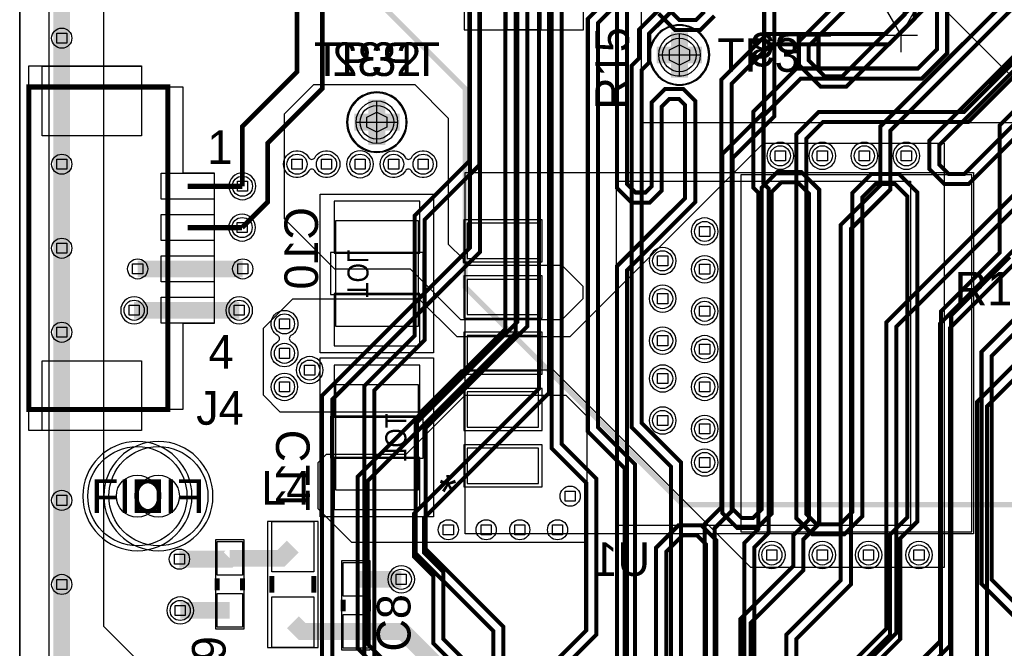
# Model space of a CAD drawing. Extents: x -9303 to 12731, y -3355 to 4522.
# Tile 6 of 51: x 0 to 1172, y 624 to 1372. Entities that reach past the tile are written whole.
import ezdxf
from ezdxf.enums import TextEntityAlignment as Align

# ---------------------------------------------------------------- set-up
doc = ezdxf.new("R2010")
doc.units = 0
for name, color, linetype in [('BG_DESIGN_OUTLINE', 7, 'CONTINUOUS'), ('BG_DXFIN', 231, 'CONTINUOUS'), ('BG_OUTLINE', 150, 'CONTINUOUS'), ('ET_BOTTOM', 1, 'CONTINUOUS'), ('ET_LY3', 103, 'CONTINUOUS'), ('ET_LY6', 7, 'CONTINUOUS'), ('ET_LY8', 213, 'CONTINUOUS'), ('ET_TOP', 5, 'CONTINUOUS'), ('MA_NCLEGEND-1-10', 231, 'CONTINUOUS'), ('PG_ASSEMBLY_BOTTOM', 12, 'CONTINUOUS'), ('PG_ASSEMBLY_TOP', 103, 'CONTINUOUS'), ('PG_ORIGIN', 231, 'CONTINUOUS'), ('PG_PLACE_BOUND_BOTTOM', 254, 'CONTINUOUS'), ('PG_PLACE_BOUND_TOP', 200, 'CONTINUOUS'), ('PG_SILKSCREEN_BOTTOM', 212, 'CONTINUOUS'), ('PG_SILKSCREEN_TOP', 110, 'CONTINUOUS'), ('PIN_BOTTOM', 7, 'CONTINUOUS'), ('PIN_FILMMASKBOTTOM', 1, 'CONTINUOUS'), ('PIN_LY2GND', 1, 'CONTINUOUS'), ('PIN_LY3', 110, 'CONTINUOUS'), ('PIN_LY4GND', 254, 'CONTINUOUS'), ('PIN_LY5', 7, 'CONTINUOUS'), ('PIN_LY6', 7, 'CONTINUOUS'), ('PIN_LY7PWR', 254, 'CONTINUOUS'), ('PIN_LY8', 110, 'CONTINUOUS'), ('PIN_LY9GND', 254, 'CONTINUOUS'), ('PIN_PASTEMASK_BOTTOM', 1, 'CONTINUOUS'), ('PIN_PASTEMASK_TOP', 5, 'CONTINUOUS'), ('PIN_SOLDERMASK_BOTTOM', 1, 'CONTINUOUS'), ('PIN_SOLDERMASK_TOP', 5, 'CONTINUOUS'), ('PIN_TOP', 5, 'CONTINUOUS'), ('RD_SILKSCREEN_BOTTOM', 12, 'CONTINUOUS'), ('RD_SILKSCREEN_TOP', 155, 'CONTINUOUS'), ('RKI_ALL', 2, 'CONTINUOUS'), ('RKO_BOTTOM', 12, 'CONTINUOUS'), ('RKO_TOP', 254, 'CONTINUOUS'), ('TOL_ASSEMBLY_BOTTOM', 231, 'CONTINUOUS'), ('VC_BOTTOM', 254, 'CONTINUOUS'), ('VC_FILMMASKBOTTOM', 1, 'CONTINUOUS'), ('VC_LY2GND', 1, 'CONTINUOUS'), ('VC_LY3', 254, 'CONTINUOUS'), ('VC_LY4GND', 254, 'CONTINUOUS'), ('VC_LY5', 7, 'CONTINUOUS'), ('VC_LY6', 7, 'CONTINUOUS'), ('VC_LY7PWR', 254, 'CONTINUOUS'), ('VC_LY8', 254, 'CONTINUOUS'), ('VC_LY9GND', 254, 'CONTINUOUS'), ('VC_SOLDERMASK_BOTTOM', 1, 'CONTINUOUS'), ('VC_SOLDERMASK_TOP', 5, 'CONTINUOUS'), ('VC_TOP', 5, 'CONTINUOUS'), ('VKO_BOTTOM', 12, 'CONTINUOUS')]:
    doc.layers.add(name, color=color, linetype=linetype)

# ---------------------------------------------------------------- blocks, each defined once
blk = doc.blocks.new('FIGURE_SQUARE')
blk.add_lwpolyline([(-0.5, -0.5), (-0.5, 0.5), (0.5, 0.5), (0.5, -0.5)], close=True)
blk = doc.blocks.new('FIGURE_HEX')
blk.add_lwpolyline([(-0.5, 0), (-0.25, 0.5), (0.25, 0.5), (0.5, 0), (0.25, -0.5), (-0.25, -0.5)], close=True)

msp = doc.modelspace()

# ---------------------------------------------------------------- linework, layer by layer
at = {"layer": 'BG_DESIGN_OUTLINE'}
msp.add_lwpolyline([(0, 1907.83), (787.4, 3271.65), (4724.41, 3271.65), (4724.41, 0), (0, 0)], close=True, dxfattribs=at)
at = {"layer": 'BG_DXFIN'}
msp.add_lwpolyline([(0, 1907.83), (0, 0)], dxfattribs=at)
at = {"layer": 'BG_OUTLINE'}
msp.add_lwpolyline([(0, 1907.83), (787.4, 3271.65), (4724.41, 3271.65), (4724.41, 0), (0, 0)], close=True, dxfattribs=at)
at = {"layer": 'ET_BOTTOM', "const_width": 20}
for points in [[(50, 1350), (50, 1500)], [(50, 1200), (50, 1350)], [(425, 1250), (425, 1277.02)], [(397.98, 1250), (425, 1250)], [(425, 1250), (452.02, 1250)], [(425, 1222.98), (425, 1250)], [(50, 1100), (50, 1200)], [(50, 1000), (50, 1100)], [(50, 800), (50, 1000)], [(50, 700), (50, 800)], [(50, 600), (50, 700)]]:
    msp.add_lwpolyline(points, dxfattribs=at)
at = {"layer": 'ET_BOTTOM'}
msp.add_lwpolyline([(1485, 1000), (1070, 1415)], dxfattribs=at)
for points in [[(525, 1015), (465, 1075), (375, 1075), (315, 1135), (315, 1260), (350, 1295), (470, 1295), (510, 1255), (510, 1105), (527.48, 1087.52), (527.48, 1082.98), (532.02, 1082.98), (535, 1080), (645, 1080), (670, 1055), (670, 1040), (645, 1015)], [(290, 1005), (325, 1040), (475, 1040), (520, 995), (655, 995), (885, 1225), (1100, 1225), (1100, 720), (870, 720), (635, 955), (525, 955), (475, 905), (310, 905), (290, 925)], [(355, 845), (365, 855), (460, 855), (530, 925), (650, 925), (675, 900), (675, 750), (395, 750), (355, 790)]]:
    msp.add_lwpolyline(points, close=True, dxfattribs=at)
msp.add_lwpolyline([(450.02, 1250, 1), (399.98, 1250, 1)], format="xyb", close=True, dxfattribs=at)
at = {"layer": 'ET_LY3'}
for points, const_width in [([(1294.98, 3023.38), (1060, 3023.38), (962.59, 2925.97), (962.59, 2556.59), (733, 2327), (681, 2327), (522.98, 2168.98), (522.98, 1951.02), (592, 1882), (592, 1012), (471, 891), (471, 737.02), (563.42, 644.6), (563.42, 366.15), (593.82, 335.75)], 4.8), ([(1290, 3011.38), (1064.98, 3011.38), (974.59, 2920.99), (974.59, 2551.61), (737.98, 2315), (685.98, 2315), (534.98, 2164), (534.98, 1956), (604, 1886.98), (604, 1007.02), (483, 886.02), (483, 742), (575.42, 649.58), (575.42, 371.13), (582.77, 363.78), (589.42, 363.78), (593.82, 368.18), (593.82, 385.75)], 4.8), ([(265, 1173.82), (265, 1245), (330, 1310), (330, 1961.82), (350, 1981.82), (350, 2280.01), (669, 2599.01), (669, 2629.64), (697, 2657.64), (697, 2957), (740, 3000)], 5.75), ([(264.61, 1124.61), (295, 1155), (295, 1225), (360, 1290), (360, 1943), (380, 1963), (380, 2275), (729.63, 2624.63), (729.63, 2901.54), (727.48, 2903.69), (727.48, 2919.53), (728, 2920.05), (728, 2938), (740, 2950)], 5.75), ([(885.37, 2631.34), (592.03, 2338), (536.36, 2338), (468, 2269.64), (468, 1951), (535, 1884), (535, 1203.98), (470, 1138.98), (470, 996), (410, 936), (410, 523.02), (513.42, 419.6), (513.42, 320.15), (528.79, 304.78), (528.79, 300.78), (543.82, 285.75)], 4.8), ([(897.37, 2626.36), (597.01, 2326), (541.34, 2326), (480, 2264.66), (480, 1955.98), (547, 1888.98), (547, 1199), (482, 1134), (482, 991.02), (422, 931.02), (422, 528), (525.42, 424.58), (525.42, 325.13), (533.77, 316.78), (540.42, 316.78), (543.82, 320.18), (543.82, 335.75)], 4.8), ([(1195.92, 2588.62), (1139.41, 2588.62), (1029.03, 2478.24), (1029.03, 2344.81), (912.42, 2228.2), (912.42, 2087.44), (938.87, 2060.99), (964.27, 2060.99), (989.32, 2086.04), (989.32, 2188.21), (1002.74, 2201.63), (1014.41, 2201.63), (1027.82, 2188.22), (1027.82, 2083.98), (980.76, 2036.92), (728.34, 2036.92), (633, 1941.58), (633, 862.02), (674, 821.02), (674, 644.98), (613.42, 584.4), (613.42, 316.15), (643.82, 285.75)], 4.8), ([(1199.71, 2121.24), (1170.67, 2092.2), (1093.75, 2092.2), (1026.92, 2025.37), (1026.92, 1931.92), (1007.21, 1912.21), (986.82, 1912.21), (908.99, 1990.04), (739.77, 1990.04), (693, 1943.27), (693, 1389.98), (676, 1372.98), (676, 882.02), (720, 838.02), (720, 611.98), (663, 554.98), (663, 321.02), (679.27, 304.75), (724.82, 304.75), (743.82, 285.75)], 4.8), ([(1175.65, 2080.2), (1098.73, 2080.2), (1038.92, 2020.39), (1038.92, 1926.94), (1012.19, 1900.21), (981.84, 1900.21), (904.01, 1978.04), (744.75, 1978.04), (705, 1938.29), (705, 1385), (688, 1368), (688, 887), (732, 843), (732, 607), (675, 550), (675, 326), (684.25, 316.75), (724.82, 316.75), (743.82, 335.75)], 4.8), ([(1362.71, 1947.39), (1163.03, 1947.39), (1109.54, 1893.9), (1109.54, 1809.77), (1044.63, 1744.86), (1044.63, 1681.15), (973.72, 1610.24), (973.72, 1490.03), (1053.05, 1410.7), (1053.05, 1378.25), (1029.62, 1354.82), (888.99, 1354.82), (835, 1300.83), (835, 791.98), (815, 771.98), (815, 546.98), (763, 494.98), (763, 322.02), (780.27, 304.75), (824.82, 304.75), (843.82, 285.75)], 4.8), ([(645, 1936.6), (645, 867), (686, 826), (686, 640), (625.42, 579.42), (625.42, 321.13), (632.77, 313.78), (639.42, 313.78), (643.82, 318.18), (643.82, 335.75)], 4.8), ([(1367.69, 1935.39), (1168.01, 1935.39), (1121.54, 1888.92), (1121.54, 1804.79), (1056.63, 1739.88), (1056.63, 1676.17), (985.72, 1605.26), (985.72, 1495.01), (1065.05, 1415.68), (1065.05, 1373.27), (1034.6, 1342.82), (893.97, 1342.82), (847, 1295.85), (847, 787), (827, 767), (827, 542), (775, 490), (775, 327), (785.25, 316.75), (824.82, 316.75), (843.82, 335.75)], 4.8), ([(1543.28, 1774.89), (1158.65, 1774.89), (1089.13, 1705.37), (1089.13, 1668.85), (1041.64, 1621.36), (1041.64, 1488.84), (1091.54, 1438.94), (1091.54, 1336.94), (1068.53, 1313.93), (924.27, 1313.93), (873, 1262.66), (873, 1172.02), (879, 1166.02), (879, 765.98), (862.22, 749.2), (862.22, 510), (812.22, 460), (812.22, 371.13), (804.87, 363.78), (798.22, 363.78), (793.82, 368.18), (793.82, 385.75)], 4.8), ([(1548.26, 1762.89), (1163.63, 1762.89), (1101.13, 1700.39), (1101.13, 1663.87), (1053.64, 1616.38), (1053.64, 1493.82), (1103.54, 1443.92), (1103.54, 1331.96), (1073.51, 1301.93), (929.25, 1301.93), (885, 1257.68), (885, 1177), (891, 1171), (891, 761), (874.22, 744.22), (874.22, 505.02), (824.22, 455.02), (824.22, 366.15), (793.82, 335.75)], 4.8), ([(50, 1350), (50, 1500)], 20), ([(775.26, 1398.66), (737, 1360.4), (737, 1325.98), (728, 1316.98), (728, 887.02), (775, 840.02), (775, 578.98), (712.22, 516.2), (712.22, 371.13), (704.87, 363.78), (698.22, 363.78), (693.82, 368.18), (693.82, 385.75)], 4.8), ([(780.24, 1386.66), (749, 1355.42), (749, 1321), (740, 1312), (740, 892), (787, 845), (787, 574), (724.22, 511.22), (724.22, 366.15), (693.82, 335.75)], 4.8), ([(50, 1200), (50, 1350)], 20), ([(1222.55, 1361), (1123.79, 1262.24), (950.85, 1262.24), (924, 1235.39), (924, 778.88), (943.35, 759.53), (981.23, 759.53), (1002.55, 780.85), (1002.55, 1160.53), (1018.36, 1176.34), (1041.46, 1176.34), (1056.08, 1161.72), (1056.08, 779.85), (1035.65, 759.42), (1035.65, 639.82), (912.22, 516.39), (912.22, 371.13), (903.87, 362.78), (898.22, 362.78), (893.82, 367.18), (893.82, 385.75)], 4.8), ([(1234.55, 1356.02), (1128.77, 1250.24), (955.83, 1250.24), (936, 1230.41), (936, 783.86), (948.33, 771.53), (976.25, 771.53), (990.55, 785.83), (990.55, 1165.51), (1013.38, 1188.34), (1046.44, 1188.34), (1068.08, 1166.7), (1068.08, 774.87), (1047.65, 754.44), (1047.65, 634.84), (924.22, 511.41), (924.22, 366.15), (893.82, 335.75)], 4.8), ([(1259.79, 1339.95), (1166.03, 1246.19), (1166.03, 1094.59), (1096.32, 1024.88), (1096.32, 575.33), (963, 442.01), (963, 277.98), (952.02, 267), (780.02, 267), (763, 249.98), (763, 222.98), (756.77, 216.75), (712.82, 216.75), (693.82, 235.75)], 4.8), ([(50, 1100), (50, 1200)], 20), ([(50, 1000), (50, 1100)], 20), ([(1178.03, 1089.61), (1108.32, 1019.9), (1108.32, 570.35), (975, 437.03), (975, 273), (957, 255), (785, 255), (775, 245), (775, 218), (761.75, 204.75), (712.82, 204.75), (693.82, 185.75)], 4.8), ([(1221.33, 1053.71), (1144.42, 976.8), (1144.42, 700.77), (1191.69, 653.5)], 4.8), ([(1233.33, 1048.73), (1156.42, 971.82), (1156.42, 705.75), (1203.69, 658.48)], 4.8), ([(50, 800), (50, 1000)], 20), ([(50, 700), (50, 800)], 20), ([(50, 600), (50, 700)], 20)]:
    msp.add_lwpolyline(points, dxfattribs=dict(at, const_width=const_width))
at = {"layer": 'ET_LY6'}
msp.add_lwpolyline([(3675, 525), (225, 525), (100, 650), (100, 1925), (675, 2500)], dxfattribs=at)
for points in [[(810.02, 1330, 1), (759.98, 1330, 1)], [(450.02, 1250, 1), (399.98, 1250, 1)], [(921.02, 1210, 1), (888.98, 1210, 1)], [(971.02, 1210, 1), (938.98, 1210, 1)], [(1021.02, 1210, 1), (988.98, 1210, 1)], [(1071.02, 1210, 1), (1038.98, 1210, 1)], [(344, 1192.22, -3.858162), (344, 1207.78, 0.588607), (351, 1207.78, -3.858162), (351, 1192.22, 0.588607)], [(421.02, 1200, 1), (388.98, 1200, 1)], [(459, 1192.22, -3.858162), (459, 1207.78, 0.588607), (466, 1207.78, -3.858162), (466, 1192.22, 0.588607)], [(281.02, 1173.82, 1), (248.98, 1173.82, 1)], [(280.63, 1124.61, 1), (248.59, 1124.61, 1)], [(831.02, 1120, 1), (798.98, 1120, 1)], [(781.02, 1085, 1), (748.98, 1085, 1)], [(831.02, 1075, 1), (798.98, 1075, 1)], [(781.02, 1040, 1), (748.98, 1040, 1)], [(152.2, 1026.18, 1), (120.16, 1026.18, 1)], [(277.2, 1026.18, 1), (245.16, 1026.18, 1)], [(831.02, 1025, 1), (798.98, 1025, 1)], [(322.78, 989, -3.858162), (307.22, 989, 0.588607), (307.22, 996, -3.858162), (322.78, 996, 0.588607)], [(781.02, 990, 1), (748.98, 990, 1)], [(831.02, 980, 1), (798.98, 980, 1)], [(361.02, 955, 1), (328.98, 955, 1)], [(781.02, 945, 1), (748.98, 945, 1)], [(331.02, 935, 1), (298.98, 935, 1)], [(831.02, 935, 1), (798.98, 935, 1)], [(781.02, 895, 1), (748.98, 895, 1)], [(831.02, 885, 1), (798.98, 885, 1)], [(831.02, 845, 1), (798.98, 845, 1)], [(911.02, 735, 1), (878.98, 735, 1)], [(971.02, 735, 1), (938.98, 735, 1)], [(1026.02, 735, 1), (993.98, 735, 1)], [(1086.02, 735, 1), (1053.98, 735, 1)], [(470.02, 706, 1), (437.98, 706, 1)], [(207.02, 669, 1), (174.98, 669, 1)]]:
    msp.add_lwpolyline(points, format="xyb", close=True, dxfattribs=at)
at = {"layer": 'ET_LY8'}
for points, const_width in [([(3101.81, 3035.4), (3132.21, 3005), (3167, 3005), (3183, 3021), (3183, 3181.42), (3134.09, 3230.33), (1364.78, 3230.33), (1086.45, 2952), (1050.02, 2952), (963, 2864.98), (963, 2828.55), (898.36, 2763.91), (898.36, 2105.34), (825.03, 2032.01), (756.03, 2032.01), (704.76, 1980.74), (704.76, 1861.71), (535.77, 1692.72), (535.77, 1100.77), (359.83, 924.83), (359.83, 558.19), (463.42, 454.6), (463.42, 216.15), (493.82, 185.75)], 4.8), ([(1369.76, 3218.33), (1091.43, 2940), (1055, 2940), (975, 2860), (975, 2823.57), (910.36, 2758.93), (910.36, 2100.36), (830.01, 2020.01), (761.01, 2020.01), (716.76, 1975.76), (716.76, 1856.73), (547.77, 1687.74), (547.77, 1095.79), (371.83, 919.85), (371.83, 563.17), (475.42, 459.58), (475.42, 221.13), (482.77, 213.78), (489.42, 213.78), (493.82, 218.18), (493.82, 235.75)], 4.8), ([(1207.16, 2834.01), (985.34, 2612.19), (985.34, 2535.08), (945.89, 2495.63), (945.89, 2300.16), (960.22, 2285.83), (960.22, 2045.5), (604, 1689.28), (604, 1477.98), (578, 1451.98), (578, 1004), (402, 828), (402, 624.02), (513.42, 512.6), (513.42, 166.15), (543.82, 135.75)], 4.8), ([(1212.14, 2822.01), (997.34, 2607.21), (997.34, 2530.1), (957.89, 2490.65), (957.89, 2305.14), (972.22, 2290.81), (972.22, 2040.52), (616, 1684.3), (616, 1473), (590, 1447), (590, 999.02), (414, 823.02), (414, 629), (525.42, 517.58), (525.42, 171.13), (532.77, 163.78), (539.42, 163.78), (543.82, 168.18), (543.82, 185.75)], 4.8), ([(1192.11, 2299.75), (1027.13, 2134.77), (1027.13, 2049.59), (656, 1678.46), (656, 1472), (618, 1434), (618, 933), (469, 784), (469, 733), (492, 710), (492, 630), (613, 509), (613, 119.37), (628.63, 103.74), (711.71, 103.74), (743.77, 135.8), (743.82, 135.75)], 4.8), ([(1204.11, 2294.77), (1039.13, 2129.79), (1039.13, 2044.61), (668, 1673.48), (668, 1467.02), (630, 1429.02), (630, 928.02), (481, 779.02), (481, 737.98), (504, 714.98), (504, 634.98), (625, 513.98), (625, 124.35), (633.61, 115.74), (706.73, 115.74), (713.42, 122.43), (713.42, 132.43), (743.82, 162.83), (743.82, 185.75)], 4.8), ([(1371, 2078.99), (957.2, 1665.19), (957.2, 1524.22), (988.15, 1493.27), (1016.77, 1493.27), (1045.86, 1522.36), (1045.86, 1565.41), (1097.02, 1616.57), (1145.34, 1616.57), (1158.05, 1603.86), (1158.05, 1577.06), (926.71, 1345.72), (926.71, 1318.71), (952.99, 1292.43), (983.59, 1292.43), (1262.89, 1571.73)], 4.8), ([(1383, 2074.01), (969.2, 1660.21), (969.2, 1529.2), (993.13, 1505.27), (1011.79, 1505.27), (1033.86, 1527.34), (1033.86, 1570.39), (1092.04, 1628.57), (1150.32, 1628.57), (1170.05, 1608.84), (1170.05, 1572.08), (938.71, 1340.74), (938.71, 1323.69), (957.97, 1304.43), (978.61, 1304.43), (1257.91, 1583.73)], 4.8), ([(710.62, 1668.13), (710.62, 1171.63), (727.91, 1154.34), (749.57, 1154.34), (763.86, 1168.63), (763.86, 1268.61), (772.88, 1277.63), (784.43, 1277.63), (791.76, 1270.3), (791.76, 1159.73), (710.62, 1078.59), (710.62, 514.82)], 4.8), ([(722.62, 1663.15), (722.62, 1176.61), (732.89, 1166.34), (744.59, 1166.34), (751.86, 1173.61), (751.86, 1273.59), (767.9, 1289.63), (789.41, 1289.63), (803.76, 1275.28), (803.76, 1154.75), (722.62, 1073.61), (722.62, 519.8)], 4.8), ([(897.8, 1619.25), (897.8, 1256.86), (848.15, 1207.21), (848.15, 789.73), (858.9, 778.98), (872.4, 778.98), (882.67, 789.25), (882.67, 1171.95), (901.27, 1190.55), (930.41, 1190.55), (951.26, 1169.7), (951.26, 772.27), (932.44, 753.45), (932.44, 716.68), (869.67, 653.91), (869.67, 462.92), (824.22, 417.47), (824.22, 216.15), (793.82, 185.75)], 4.8), ([(885.8, 1614.27), (885.8, 1261.84), (836.15, 1212.19), (836.15, 784.75), (853.92, 766.98), (877.38, 766.98), (894.67, 784.27), (894.67, 1166.97), (906.25, 1178.55), (925.43, 1178.55), (939.26, 1164.72), (939.26, 777.25), (920.44, 758.43), (920.44, 721.66), (857.67, 658.89), (857.67, 467.9), (812.22, 422.45), (812.22, 221.13), (804.87, 213.78), (798.22, 213.78), (793.82, 218.18), (793.82, 235.75)], 4.8), ([(1379.35, 1524.89), (1082.27, 1227.81), (1082.27, 1194.54), (1100.49, 1176.32), (1128.85, 1176.32), (1420.16, 1467.63)], 4.8), ([(1298.82, 1519.68), (1024, 1244.86), (1024, 1174.98), (977, 1127.98), (977, 704.98), (912.22, 640.2), (912.22, 221.13), (904.87, 213.78), (898.22, 213.78), (893.82, 218.18), (893.82, 235.75)], 4.8), ([(1310.82, 1514.7), (1036, 1239.88), (1036, 1170), (989, 1123), (989, 700), (924.22, 635.22), (924.22, 216.15), (893.82, 185.75)], 4.8), ([(1384.33, 1512.89), (1094.27, 1222.83), (1094.27, 1199.52), (1105.47, 1188.32), (1123.87, 1188.32), (1415.18, 1479.63)], 4.8), ([(50, 1350), (50, 1500)], 20), ([(1446.66, 1427.21), (1031, 1011.55), (1031, 647), (962.22, 578.22), (962.22, 171.13), (954.87, 163.78), (948.22, 163.78), (943.82, 168.18), (943.82, 185.75)], 4.8), ([(1458.66, 1422.23), (1043, 1006.57), (1043, 642.02), (974.22, 573.24), (974.22, 166.15), (943.82, 135.75)], 4.8), ([(1498.77, 1413.86), (1095, 1010.09), (1095, 631.98), (1013, 549.98), (1013, 127.96), (999.36, 114.32), (885.32, 114.32), (874.22, 125.42), (874.22, 155.35), (843.82, 185.75)], 4.8), ([(1510.77, 1408.88), (1107, 1005.11), (1107, 627), (1025, 545), (1025, 122.98), (1004.34, 102.32), (880.34, 102.32), (862.22, 120.44), (862.22, 150.37), (854.87, 157.72), (848.22, 157.72), (843.82, 153.32), (843.82, 135.75)], 4.8), ([(1616.98, 1394.89), (1139, 916.91), (1139, 572.98), (1063, 496.98), (1063, 107.98), (1032.43, 77.41), (589.59, 77.41), (575.42, 91.58), (575.42, 200.37), (582.77, 207.72), (589.42, 207.72), (593.82, 203.32), (593.82, 185.75)], 4.8), ([(1621.96, 1382.89), (1151, 911.93), (1151, 568), (1075, 492), (1075, 103), (1037.41, 65.41), (584.61, 65.41), (563.42, 86.6), (563.42, 205.35), (593.82, 235.75)], 4.8), ([(772.27, 1384.28), (784.97, 1371.58), (804.61, 1371.58), (814.62, 1381.59)], 4.8), ([(760.27, 1379.3), (779.99, 1359.58), (809.59, 1359.58), (826.62, 1376.61)], 4.8), ([(50, 1200), (50, 1350)], 20), ([(50, 1100), (50, 1200)], 20), ([(50, 1000), (50, 1100)], 20), ([(50, 800), (50, 1000)], 20), ([(50, 700), (50, 800)], 20), ([(757.24, 518.12), (757.24, 743.62), (783.98, 770.36), (810.98, 770.36), (828.76, 752.58), (828.76, 505.46)], 4.8), ([(769.24, 513.14), (769.24, 738.64), (788.96, 758.36), (806, 758.36), (816.76, 747.6), (816.76, 510.44)], 4.8), ([(50, 600), (50, 700)], 20)]:
    msp.add_lwpolyline(points, dxfattribs=dict(at, const_width=const_width))
at = {"layer": 'ET_TOP'}
msp.add_lwpolyline([(1362.37, 1249.37), (740, 1249.37), (740, 1500), (1090, 1500), (1115, 1525), (1115, 1645), (1280, 1810)], dxfattribs=at)
msp.add_lwpolyline([(420.01, 1535, 15, 15, 0), (420, 1534.99, 6.25, 6.25, 0), (420, 1399.99, 6.25, 6.25, 0), (530, 1289.99, 6.25, 6.25, 0), (530, 1054, 6.25, 6.25, 0), (789, 795, 6.25, 6.25, 0), (1500, 795, 6.25, 6.25, 0), (1525, 770, 6.25, 6.25, 0), (1980, 770, 6.25, 6.25, 0), (2038, 828, 6.25, 6.25, 0), (2038, 882, 6.25, 6.25, 0)], format="xyseb", dxfattribs=at)
for points, const_width in [([(785, 1330), (785, 1357.02)], 20), ([(757.98, 1330), (785, 1330)], 20), ([(785, 1330), (812.02, 1330)], 20), ([(785, 1302.98), (785, 1330)], 20), ([(50, 1100), (50, 1200)], 20), ([(200, 1173.82), (265, 1173.82)], 6.25), ([(200, 1124.61), (264.61, 1124.61)], 6.25), ([(50, 1000), (50, 1100)], 20), ([(200, 1075.39), (140.39, 1075.39)], 20), ([(200, 1075.39), (265.39, 1075.39)], 20), ([(200, 1026.18), (136.18, 1026.18)], 20), ([(200, 1026.18), (261.18, 1026.18)], 20), ([(50, 700), (50, 800)], 20), ([(325, 745), (311, 731), (250, 731)], 20), ([(250, 731), (249, 730), (190, 730)], 20), ([(400, 706), (454, 706)], 20), ([(50, 600), (50, 700)], 20), ([(250, 669), (191, 669)], 20), ([(325, 655), (336, 644), (400, 644)], 20), ([(493.82, 385.75), (493.82, 606.18), (456, 644), (400, 644)], 20)]:
    msp.add_lwpolyline(points, dxfattribs=dict(at, const_width=const_width))
msp.add_lwpolyline([(810.02, 1330, 1), (759.98, 1330, 1)], format="xyb", close=True, dxfattribs=at)
at = {"layer": 'PG_ASSEMBLY_BOTTOM'}
for points in [[(710, 1180), (1060, 1180), (1060, 770), (710, 770), (710, 1180)], [(376, 1007), (376, 1133), (474, 1133), (474, 1007), (376, 1007)], [(474, 938), (474, 812), (376, 812), (376, 938), (474, 938)]]:
    msp.add_lwpolyline(points, dxfattribs=at)
at = {"layer": 'PG_ASSEMBLY_TOP'}
for points in [[(1048.24, 1353.52), (1068.24, 1388.52), (1028.24, 1388.52), (1048.24, 1353.52)], [(1028.24, 1353.52), (1068.24, 1353.52)], [(1048.24, 1353.52), (1048.24, 1333.52)]]:
    msp.add_lwpolyline(points, dxfattribs=at)
for points in [[(820, 1330, 1), (750, 1330, 1), (820, 1330)], [(460, 1250, 1), (390, 1250, 1), (460, 1250)]]:
    msp.add_lwpolyline(points, format="xyb", dxfattribs=at)
at = {"layer": 'PG_ASSEMBLY_TOP', "const_width": 6}
for points in [[(176.38, 1291.93), (176.38, 908.07), (11.02, 908.07), (11.02, 1291.93), (176.38, 1291.93)], [(235, 707), (235, 693)], [(265, 707), (265, 693)], [(300, 710), (300, 690)], [(350, 710), (350, 690)], [(385, 668), (385, 682)], [(415, 668), (415, 682)]]:
    msp.add_lwpolyline(points, dxfattribs=at)
at = {"layer": 'PG_ORIGIN'}
for points in [[(810, 1330, 1), (760, 1330, 1), (810, 1330)], [(450, 1250, 1), (400, 1250, 1), (450, 1250)]]:
    msp.add_lwpolyline(points, format="xyb", dxfattribs=at)
for points in [[(785, 1305), (785, 1355)], [(760, 1330), (810, 1330)], [(425, 1225), (425, 1275)], [(400, 1250), (450, 1250)]]:
    msp.add_lwpolyline(points, dxfattribs=at)
at = {"layer": 'PG_PLACE_BOUND_BOTTOM'}
for points in [[(1135, 1190), (1135, 760), (530, 760), (530, 1190)], [(357.5, 975.5), (357.5, 1164.5), (492.5, 1164.5), (492.5, 975.5)], [(492.5, 969.5), (492.5, 780.5), (357.5, 780.5), (357.5, 969.5)]]:
    msp.add_lwpolyline(points, close=True, dxfattribs=at)
msp.add_lwpolyline([(230, 805, 1), (100, 805, 1)], format="xyb", close=True, dxfattribs=at)
at = {"layer": 'PG_PLACE_BOUND_TOP'}
for points in [[(671, 1360), (671, 1500), (529, 1500), (529, 1360)], [(144.88, 1316.93), (144.88, 1292.13), (194.09, 1292.13), (194.09, 1189.76), (231.5, 1189.76), (231.5, 1010.63), (194.09, 1010.63), (194.09, 908.27), (144.88, 908.27), (144.88, 883.07), (11.02, 883.07), (11.02, 1316.93)], [(295, 775), (295, 625), (355, 625), (355, 775)], [(233, 753), (233, 647), (267, 647), (267, 753)], [(417, 622), (417, 728), (383, 728), (383, 622)]]:
    msp.add_lwpolyline(points, close=True, dxfattribs=at)
for points in [[(821, 1330, 1), (749, 1330, 1)], [(461, 1250, 1), (389, 1250, 1)], [(205, 805, 1), (75, 805, 1)]]:
    msp.add_lwpolyline(points, format="xyb", close=True, dxfattribs=at)
at = {"layer": 'PG_SILKSCREEN_BOTTOM'}
for points in [[(820, 1330, 1), (750, 1330, 1), (820, 1330)], [(460, 1250, 1), (390, 1250, 1), (460, 1250)]]:
    msp.add_lwpolyline(points, format="xyb", dxfattribs=at)
for points in [[(710, 1180), (1060, 1180), (1060, 770), (710, 770), (710, 1180)], [(376, 1007), (376, 1133), (474, 1133), (474, 1007), (376, 1007)], [(474, 938), (474, 812), (376, 812), (376, 938), (474, 938)]]:
    msp.add_lwpolyline(points, dxfattribs=at)
at = {"layer": 'PG_SILKSCREEN_TOP'}
for points in [[(1048.24, 1353.52), (1068.24, 1388.52), (1028.24, 1388.52), (1048.24, 1353.52)], [(1028.24, 1353.52), (1068.24, 1353.52)], [(1048.24, 1353.52), (1048.24, 1333.52)]]:
    msp.add_lwpolyline(points, dxfattribs=at)
for points in [[(820, 1330, 1), (750, 1330, 1), (820, 1330)], [(460, 1250, 1), (390, 1250, 1), (460, 1250)]]:
    msp.add_lwpolyline(points, format="xyb", dxfattribs=at)
at = {"layer": 'PG_SILKSCREEN_TOP', "const_width": 6}
for points in [[(176.38, 1291.93), (176.38, 908.07), (11.02, 908.07), (11.02, 1291.93), (176.38, 1291.93)], [(235, 707), (235, 693)], [(265, 707), (265, 693)], [(300, 710), (300, 690)], [(350, 710), (350, 690)], [(385, 668), (385, 682)], [(415, 668), (415, 682)]]:
    msp.add_lwpolyline(points, dxfattribs=at)
at = {"layer": 'PIN_BOTTOM'}
for points in [[(1133, 762.5), (1133, 1187.5), (858, 1187.5), (858, 762.5)], [(374, 1094), (476, 1094), (476, 1156), (374, 1156)], [(617.5, 1088), (617.5, 1130), (532.5, 1130), (532.5, 1088)], [(617.5, 1021), (617.5, 1063), (532.5, 1063), (532.5, 1021)], [(374, 984), (476, 984), (476, 1046), (374, 1046)], [(617.5, 954), (617.5, 996), (532.5, 996), (532.5, 954)], [(476, 961), (374, 961), (374, 899), (476, 899)], [(617.5, 887), (617.5, 929), (532.5, 929), (532.5, 887)], [(617.5, 820), (617.5, 862), (532.5, 862), (532.5, 820)], [(476, 851), (374, 851), (374, 789), (476, 789)]]:
    msp.add_lwpolyline(points, close=True, dxfattribs=at)
for centre, radius in [((785, 1330), 20), ((425, 1250), 20), ((165, 805), 25)]:
    msp.add_circle(centre, radius, dxfattribs=at)
at = {"layer": 'PIN_FILMMASKBOTTOM'}
for points in [[(621.5, 1084), (621.5, 1134), (528.5, 1134), (528.5, 1084)], [(621.5, 1017), (621.5, 1067), (528.5, 1067), (528.5, 1017)], [(621.5, 950), (621.5, 1000), (528.5, 1000), (528.5, 950)], [(621.5, 883), (621.5, 933), (528.5, 933), (528.5, 883)], [(621.5, 816), (621.5, 866), (528.5, 866), (528.5, 816)]]:
    msp.add_lwpolyline(points, close=True, dxfattribs=at)
at = {"layer": 'PIN_LY2GND'}
for centre in [(785, 1330), (425, 1250)]:
    msp.add_circle(centre, 20, dxfattribs=at)
at = {"layer": 'PIN_LY3'}
for centre in [(785, 1330), (425, 1250)]:
    msp.add_circle(centre, 20, dxfattribs=at)
at = {"layer": 'PIN_LY4GND'}
for centre in [(785, 1330), (425, 1250)]:
    msp.add_circle(centre, 20, dxfattribs=at)
at = {"layer": 'PIN_LY5'}
for centre in [(785, 1330), (425, 1250)]:
    msp.add_circle(centre, 20, dxfattribs=at)
at = {"layer": 'PIN_LY6'}
for centre in [(785, 1330), (425, 1250)]:
    msp.add_circle(centre, 20, dxfattribs=at)
at = {"layer": 'PIN_LY7PWR'}
for centre in [(785, 1330), (425, 1250)]:
    msp.add_circle(centre, 20, dxfattribs=at)
at = {"layer": 'PIN_LY8'}
for centre in [(785, 1330), (425, 1250)]:
    msp.add_circle(centre, 20, dxfattribs=at)
at = {"layer": 'PIN_LY9GND'}
for centre in [(785, 1330), (425, 1250)]:
    msp.add_circle(centre, 20, dxfattribs=at)
at = {"layer": 'PIN_PASTEMASK_BOTTOM'}
for points in [[(1133, 762.5), (1133, 1187.5), (858, 1187.5), (858, 762.5)], [(374, 1094), (476, 1094), (476, 1156), (374, 1156)], [(617.5, 1088), (617.5, 1130), (532.5, 1130), (532.5, 1088)], [(617.5, 1021), (617.5, 1063), (532.5, 1063), (532.5, 1021)], [(374, 984), (476, 984), (476, 1046), (374, 1046)], [(617.5, 954), (617.5, 996), (532.5, 996), (532.5, 954)], [(476, 961), (374, 961), (374, 899), (476, 899)], [(617.5, 887), (617.5, 929), (532.5, 929), (532.5, 887)], [(617.5, 820), (617.5, 862), (532.5, 862), (532.5, 820)], [(476, 851), (374, 851), (374, 789), (476, 789)]]:
    msp.add_lwpolyline(points, close=True, dxfattribs=at)
msp.add_circle((165, 805), 25, dxfattribs=at)
at = {"layer": 'PIN_PASTEMASK_TOP'}
for points in [[(580, 1360), (580, 1414), (620, 1414), (620, 1360)], [(26.83, 1316.89), (144.83, 1316.89), (144.83, 1233.89), (26.83, 1233.89)], [(168.5, 1189.32), (231.5, 1189.32), (231.5, 1158.32), (168.5, 1158.32)], [(168.5, 1140.11), (231.5, 1140.11), (231.5, 1109.11), (168.5, 1109.11)], [(168.5, 1090.89), (231.5, 1090.89), (231.5, 1059.89), (168.5, 1059.89)], [(168.5, 1041.68), (231.5, 1041.68), (231.5, 1010.68), (168.5, 1010.68)], [(26.83, 966.11), (144.83, 966.11), (144.83, 883.11), (26.83, 883.11)], [(350, 775), (350, 715), (300, 715), (300, 775)], [(235, 711), (235, 751), (265, 751), (265, 711)], [(415, 726), (415, 686), (385, 686), (385, 726)], [(235, 649), (235, 689), (265, 689), (265, 649)], [(350, 685), (350, 625), (300, 625), (300, 685)], [(415, 664), (415, 624), (385, 624), (385, 664)]]:
    msp.add_lwpolyline(points, close=True, dxfattribs=at)
msp.add_circle((140, 805), 25, dxfattribs=at)
at = {"layer": 'PIN_SOLDERMASK_BOTTOM'}
for points in [[(1133, 762.5), (1133, 1187.5), (858, 1187.5), (858, 762.5)], [(374, 1094), (476, 1094), (476, 1156), (374, 1156)], [(617.5, 1088), (617.5, 1130), (532.5, 1130), (532.5, 1088)], [(617.5, 1021), (617.5, 1063), (532.5, 1063), (532.5, 1021)], [(374, 984), (476, 984), (476, 1046), (374, 1046)], [(617.5, 954), (617.5, 996), (532.5, 996), (532.5, 954)], [(476, 961), (374, 961), (374, 899), (476, 899)], [(617.5, 887), (617.5, 929), (532.5, 929), (532.5, 887)], [(617.5, 820), (617.5, 862), (532.5, 862), (532.5, 820)], [(476, 851), (374, 851), (374, 789), (476, 789)]]:
    msp.add_lwpolyline(points, close=True, dxfattribs=at)
for centre, radius in [((785, 1330), 20), ((425, 1250), 20), ((165, 805), 59)]:
    msp.add_circle(centre, radius, dxfattribs=at)
at = {"layer": 'PIN_SOLDERMASK_TOP'}
for points in [[(580, 1360), (580, 1414), (620, 1414), (620, 1360)], [(26.83, 1316.89), (144.83, 1316.89), (144.83, 1233.89), (26.83, 1233.89)], [(168.5, 1189.32), (231.5, 1189.32), (231.5, 1158.32), (168.5, 1158.32)], [(168.5, 1140.11), (231.5, 1140.11), (231.5, 1109.11), (168.5, 1109.11)], [(168.5, 1090.89), (231.5, 1090.89), (231.5, 1059.89), (168.5, 1059.89)], [(168.5, 1041.68), (231.5, 1041.68), (231.5, 1010.68), (168.5, 1010.68)], [(26.83, 966.11), (144.83, 966.11), (144.83, 883.11), (26.83, 883.11)], [(350, 775), (350, 715), (300, 715), (300, 775)], [(235, 711), (235, 751), (265, 751), (265, 711)], [(415, 726), (415, 686), (385, 686), (385, 726)], [(235, 649), (235, 689), (265, 689), (265, 649)], [(350, 685), (350, 625), (300, 625), (300, 685)], [(415, 664), (415, 624), (385, 624), (385, 664)]]:
    msp.add_lwpolyline(points, close=True, dxfattribs=at)
for centre, radius in [((785, 1330), 20), ((425, 1250), 20), ((140, 805), 59)]:
    msp.add_circle(centre, radius, dxfattribs=at)
at = {"layer": 'PIN_TOP'}
for points in [[(580, 1360), (580, 1414), (620, 1414), (620, 1360)], [(26.83, 1316.89), (144.83, 1316.89), (144.83, 1233.89), (26.83, 1233.89)], [(168.5, 1189.32), (231.5, 1189.32), (231.5, 1158.32), (168.5, 1158.32)], [(168.5, 1140.11), (231.5, 1140.11), (231.5, 1109.11), (168.5, 1109.11)], [(168.5, 1090.89), (231.5, 1090.89), (231.5, 1059.89), (168.5, 1059.89)], [(168.5, 1041.68), (231.5, 1041.68), (231.5, 1010.68), (168.5, 1010.68)], [(26.83, 966.11), (144.83, 966.11), (144.83, 883.11), (26.83, 883.11)], [(350, 775), (350, 715), (300, 715), (300, 775)], [(235, 711), (235, 751), (265, 751), (265, 711)], [(415, 726), (415, 686), (385, 686), (385, 726)], [(235, 649), (235, 689), (265, 689), (265, 649)], [(350, 685), (350, 625), (300, 625), (300, 685)], [(415, 664), (415, 624), (385, 624), (385, 664)]]:
    msp.add_lwpolyline(points, close=True, dxfattribs=at)
for centre, radius in [((785, 1330), 20), ((425, 1250), 20), ((140, 805), 25)]:
    msp.add_circle(centre, radius, dxfattribs=at)
at = {"layer": 'RKI_ALL'}
msp.add_lwpolyline([(35, 35), (35, 1898.45), (813.38, 3246.65), (4689.41, 3246.65), (4689.41, 35)], close=True, dxfattribs=at)
at = {"layer": 'RKO_BOTTOM'}
msp.add_lwpolyline([(230, 805, 1), (100, 805, 1)], format="xyb", close=True, dxfattribs=at)
at = {"layer": 'RKO_TOP'}
msp.add_lwpolyline([(205, 805, 1), (75, 805, 1)], format="xyb", close=True, dxfattribs=at)
at = {"layer": 'VC_BOTTOM'}
for centre in [(50, 1350), (905, 1210), (955, 1210), (1005, 1210), (1055, 1210), (50, 1200), (330, 1200), (365, 1200), (405, 1200), (445, 1200), (480, 1200), (265, 1173.82), (264.61, 1124.61), (815, 1120), (50, 1100), (765, 1085), (140.39, 1075.39), (265.39, 1075.39), (815, 1075), (765, 1040), (136.18, 1026.18), (261.18, 1026.18), (815, 1025), (315, 1010), (50, 1000), (765, 990), (315, 975), (815, 980), (345, 955), (765, 945), (315, 935), (815, 935), (765, 895), (815, 885), (815, 845), (50, 800), (655, 805), (510, 765), (555, 765), (595, 765), (640, 765), (190, 730), (895, 735), (955, 735), (1010, 735), (1070, 735), (454, 706), (50, 700), (191, 669)]:
    msp.add_circle(centre, 12, dxfattribs=at)
at = {"layer": 'VC_FILMMASKBOTTOM'}
for centre in [(50, 1350), (905, 1210), (955, 1210), (1005, 1210), (1055, 1210), (50, 1200), (330, 1200), (365, 1200), (405, 1200), (445, 1200), (480, 1200), (265, 1173.82), (264.61, 1124.61), (815, 1120), (50, 1100), (765, 1085), (140.39, 1075.39), (265.39, 1075.39), (815, 1075), (765, 1040), (136.18, 1026.18), (261.18, 1026.18), (815, 1025), (315, 1010), (50, 1000), (765, 990), (315, 975), (815, 980), (345, 955), (765, 945), (315, 935), (815, 935), (765, 895), (815, 885), (815, 845), (50, 800), (655, 805), (510, 765), (555, 765), (595, 765), (640, 765), (190, 730), (895, 735), (955, 735), (1010, 735), (1070, 735), (454, 706), (50, 700), (191, 669)]:
    msp.add_circle(centre, 12, dxfattribs=at)
at = {"layer": 'VC_LY2GND'}
for centre in [(50, 1350), (905, 1210), (955, 1210), (1005, 1210), (1055, 1210), (50, 1200), (330, 1200), (365, 1200), (405, 1200), (445, 1200), (480, 1200), (265, 1173.82), (264.61, 1124.61), (815, 1120), (50, 1100), (765, 1085), (140.39, 1075.39), (265.39, 1075.39), (815, 1075), (765, 1040), (136.18, 1026.18), (261.18, 1026.18), (815, 1025), (315, 1010), (50, 1000), (765, 990), (315, 975), (815, 980), (345, 955), (765, 945), (315, 935), (815, 935), (765, 895), (815, 885), (815, 845), (50, 800), (655, 805), (510, 765), (555, 765), (595, 765), (640, 765), (190, 730), (895, 735), (955, 735), (1010, 735), (1070, 735), (454, 706), (50, 700), (191, 669)]:
    msp.add_circle(centre, 12, dxfattribs=at)
at = {"layer": 'VC_LY3'}
for centre in [(50, 1350), (905, 1210), (955, 1210), (1005, 1210), (1055, 1210), (50, 1200), (330, 1200), (365, 1200), (405, 1200), (445, 1200), (480, 1200), (265, 1173.82), (264.61, 1124.61), (815, 1120), (50, 1100), (765, 1085), (140.39, 1075.39), (265.39, 1075.39), (815, 1075), (765, 1040), (136.18, 1026.18), (261.18, 1026.18), (815, 1025), (315, 1010), (50, 1000), (765, 990), (315, 975), (815, 980), (345, 955), (765, 945), (315, 935), (815, 935), (765, 895), (815, 885), (815, 845), (50, 800), (655, 805), (510, 765), (555, 765), (595, 765), (640, 765), (190, 730), (895, 735), (955, 735), (1010, 735), (1070, 735), (454, 706), (50, 700), (191, 669)]:
    msp.add_circle(centre, 12, dxfattribs=at)
at = {"layer": 'VC_LY4GND'}
for centre in [(50, 1350), (905, 1210), (955, 1210), (1005, 1210), (1055, 1210), (50, 1200), (330, 1200), (365, 1200), (405, 1200), (445, 1200), (480, 1200), (265, 1173.82), (264.61, 1124.61), (815, 1120), (50, 1100), (765, 1085), (140.39, 1075.39), (265.39, 1075.39), (815, 1075), (765, 1040), (136.18, 1026.18), (261.18, 1026.18), (815, 1025), (315, 1010), (50, 1000), (765, 990), (315, 975), (815, 980), (345, 955), (765, 945), (315, 935), (815, 935), (765, 895), (815, 885), (815, 845), (50, 800), (655, 805), (510, 765), (555, 765), (595, 765), (640, 765), (190, 730), (895, 735), (955, 735), (1010, 735), (1070, 735), (454, 706), (50, 700), (191, 669)]:
    msp.add_circle(centre, 12, dxfattribs=at)
at = {"layer": 'VC_LY5'}
for centre in [(50, 1350), (905, 1210), (955, 1210), (1005, 1210), (1055, 1210), (50, 1200), (330, 1200), (365, 1200), (405, 1200), (445, 1200), (480, 1200), (265, 1173.82), (264.61, 1124.61), (815, 1120), (50, 1100), (765, 1085), (140.39, 1075.39), (265.39, 1075.39), (815, 1075), (765, 1040), (136.18, 1026.18), (261.18, 1026.18), (815, 1025), (315, 1010), (50, 1000), (765, 990), (315, 975), (815, 980), (345, 955), (765, 945), (315, 935), (815, 935), (765, 895), (815, 885), (815, 845), (50, 800), (655, 805), (510, 765), (555, 765), (595, 765), (640, 765), (190, 730), (895, 735), (955, 735), (1010, 735), (1070, 735), (454, 706), (50, 700), (191, 669)]:
    msp.add_circle(centre, 12, dxfattribs=at)
at = {"layer": 'VC_LY6'}
for centre in [(50, 1350), (905, 1210), (955, 1210), (1005, 1210), (1055, 1210), (50, 1200), (330, 1200), (365, 1200), (405, 1200), (445, 1200), (480, 1200), (265, 1173.82), (264.61, 1124.61), (815, 1120), (50, 1100), (765, 1085), (140.39, 1075.39), (265.39, 1075.39), (815, 1075), (765, 1040), (136.18, 1026.18), (261.18, 1026.18), (815, 1025), (315, 1010), (50, 1000), (765, 990), (315, 975), (815, 980), (345, 955), (765, 945), (315, 935), (815, 935), (765, 895), (815, 885), (815, 845), (50, 800), (655, 805), (510, 765), (555, 765), (595, 765), (640, 765), (190, 730), (895, 735), (955, 735), (1010, 735), (1070, 735), (454, 706), (50, 700), (191, 669)]:
    msp.add_circle(centre, 12, dxfattribs=at)
at = {"layer": 'VC_LY7PWR'}
for centre in [(50, 1350), (905, 1210), (955, 1210), (1005, 1210), (1055, 1210), (50, 1200), (330, 1200), (365, 1200), (405, 1200), (445, 1200), (480, 1200), (265, 1173.82), (264.61, 1124.61), (815, 1120), (50, 1100), (765, 1085), (140.39, 1075.39), (265.39, 1075.39), (815, 1075), (765, 1040), (136.18, 1026.18), (261.18, 1026.18), (815, 1025), (315, 1010), (50, 1000), (765, 990), (315, 975), (815, 980), (345, 955), (765, 945), (315, 935), (815, 935), (765, 895), (815, 885), (815, 845), (50, 800), (655, 805), (510, 765), (555, 765), (595, 765), (640, 765), (190, 730), (895, 735), (955, 735), (1010, 735), (1070, 735), (454, 706), (50, 700), (191, 669)]:
    msp.add_circle(centre, 12, dxfattribs=at)
at = {"layer": 'VC_LY8'}
for centre in [(50, 1350), (905, 1210), (955, 1210), (1005, 1210), (1055, 1210), (50, 1200), (330, 1200), (365, 1200), (405, 1200), (445, 1200), (480, 1200), (265, 1173.82), (264.61, 1124.61), (815, 1120), (50, 1100), (765, 1085), (140.39, 1075.39), (265.39, 1075.39), (815, 1075), (765, 1040), (136.18, 1026.18), (261.18, 1026.18), (815, 1025), (315, 1010), (50, 1000), (765, 990), (315, 975), (815, 980), (345, 955), (765, 945), (315, 935), (815, 935), (765, 895), (815, 885), (815, 845), (50, 800), (655, 805), (510, 765), (555, 765), (595, 765), (640, 765), (190, 730), (895, 735), (955, 735), (1010, 735), (1070, 735), (454, 706), (50, 700), (191, 669)]:
    msp.add_circle(centre, 12, dxfattribs=at)
at = {"layer": 'VC_LY9GND'}
for centre in [(50, 1350), (905, 1210), (955, 1210), (1005, 1210), (1055, 1210), (50, 1200), (330, 1200), (365, 1200), (405, 1200), (445, 1200), (480, 1200), (265, 1173.82), (264.61, 1124.61), (815, 1120), (50, 1100), (765, 1085), (140.39, 1075.39), (265.39, 1075.39), (815, 1075), (765, 1040), (136.18, 1026.18), (261.18, 1026.18), (815, 1025), (315, 1010), (50, 1000), (765, 990), (315, 975), (815, 980), (345, 955), (765, 945), (315, 935), (815, 935), (765, 895), (815, 885), (815, 845), (50, 800), (655, 805), (510, 765), (555, 765), (595, 765), (640, 765), (190, 730), (895, 735), (955, 735), (1010, 735), (1070, 735), (454, 706), (50, 700), (191, 669)]:
    msp.add_circle(centre, 12, dxfattribs=at)
at = {"layer": 'VC_SOLDERMASK_BOTTOM'}
for centre in [(50, 1350), (905, 1210), (955, 1210), (1005, 1210), (1055, 1210), (50, 1200), (330, 1200), (365, 1200), (405, 1200), (445, 1200), (480, 1200), (265, 1173.82), (264.61, 1124.61), (815, 1120), (50, 1100), (765, 1085), (140.39, 1075.39), (265.39, 1075.39), (815, 1075), (765, 1040), (136.18, 1026.18), (261.18, 1026.18), (815, 1025), (315, 1010), (50, 1000), (765, 990), (315, 975), (815, 980), (345, 955), (765, 945), (315, 935), (815, 935), (765, 895), (815, 885), (815, 845), (50, 800), (655, 805), (510, 765), (555, 765), (595, 765), (640, 765), (190, 730), (895, 735), (955, 735), (1010, 735), (1070, 735), (454, 706), (50, 700), (191, 669)]:
    msp.add_circle(centre, 12, dxfattribs=at)
at = {"layer": 'VC_SOLDERMASK_TOP'}
for centre in [(50, 1350), (905, 1210), (955, 1210), (1005, 1210), (1055, 1210), (50, 1200), (330, 1200), (365, 1200), (405, 1200), (445, 1200), (480, 1200), (265, 1173.82), (264.61, 1124.61), (815, 1120), (50, 1100), (765, 1085), (140.39, 1075.39), (265.39, 1075.39), (815, 1075), (765, 1040), (136.18, 1026.18), (261.18, 1026.18), (815, 1025), (315, 1010), (50, 1000), (765, 990), (315, 975), (815, 980), (345, 955), (765, 945), (315, 935), (815, 935), (765, 895), (815, 885), (815, 845), (50, 800), (655, 805), (510, 765), (555, 765), (595, 765), (640, 765), (190, 730), (895, 735), (955, 735), (1010, 735), (1070, 735), (454, 706), (50, 700), (191, 669)]:
    msp.add_circle(centre, 12, dxfattribs=at)
at = {"layer": 'VC_TOP'}
for centre in [(50, 1350), (905, 1210), (955, 1210), (1005, 1210), (1055, 1210), (50, 1200), (330, 1200), (365, 1200), (405, 1200), (445, 1200), (480, 1200), (265, 1173.82), (264.61, 1124.61), (815, 1120), (50, 1100), (765, 1085), (140.39, 1075.39), (265.39, 1075.39), (815, 1075), (765, 1040), (136.18, 1026.18), (261.18, 1026.18), (815, 1025), (315, 1010), (50, 1000), (765, 990), (315, 975), (815, 980), (345, 955), (765, 945), (315, 935), (815, 935), (765, 895), (815, 885), (815, 845), (50, 800), (655, 805), (510, 765), (555, 765), (595, 765), (640, 765), (190, 730), (895, 735), (955, 735), (1010, 735), (1070, 735), (454, 706), (50, 700), (191, 669)]:
    msp.add_circle(centre, 12, dxfattribs=at)
at = {"layer": 'VKO_BOTTOM'}
for points in [[(370, 1045), (480, 1045), (480, 1095), (370, 1095)], [(480, 900), (370, 900), (370, 850), (480, 850)]]:
    msp.add_lwpolyline(points, close=True, dxfattribs=at)

# ---------------------------------------------------------------- block references
at = {"layer": 'MA_NCLEGEND-1-10', "xscale": 12, "yscale": 12}
for p in [(50, 1350), (905, 1210), (955, 1210), (1005, 1210), (1055, 1210), (50, 1200), (330, 1200), (365, 1200), (405, 1200), (445, 1200), (480, 1200), (265, 1173.82), (264.61, 1124.61), (815, 1120), (50, 1100), (765, 1085), (140.39, 1075.39), (265.39, 1075.39), (815, 1075), (765, 1040), (136.18, 1026.18), (261.18, 1026.18), (815, 1025), (315, 1010), (50, 1000), (765, 990), (815, 980), (315, 975), (345, 955), (765, 945), (315, 935), (815, 935), (765, 895), (815, 885), (815, 845), (655, 805), (50, 800), (510, 765), (555, 765), (595, 765), (640, 765), (895, 735), (955, 735), (1010, 735), (1070, 735), (190, 730), (50, 700), (454, 706), (191, 669)]:
    msp.add_blockref('FIGURE_SQUARE', p, dxfattribs=at)
at = {"layer": 'MA_NCLEGEND-1-10', "xscale": 24, "yscale": 24, "rotation": 90}
for p in [(785, 1330), (425, 1250)]:
    msp.add_blockref('FIGURE_HEX', p, dxfattribs=at)

# ---------------------------------------------------------------- texts
at = {"layer": 'PG_ASSEMBLY_BOTTOM', "text_generation_flag": 2}
msp.add_text('*', height=40, dxfattribs=at).set_placement((520, 790))
at = {"layer": 'PG_ASSEMBLY_TOP'}
for s, p in [('1', (223.31, 1200.31)), ('4', (224.71, 956.9))]:
    msp.add_text(s, height=40, dxfattribs=at).set_placement(p)
at = {"layer": 'PG_SILKSCREEN_BOTTOM', "text_generation_flag": 2}
msp.add_text('*', height=40, dxfattribs=at).set_placement((520, 790))
at = {"layer": 'PG_SILKSCREEN_TOP'}
for s, p in [('1', (223.31, 1200.31)), ('4', (224.71, 956.9))]:
    msp.add_text(s, height=40, dxfattribs=at).set_placement(p)
at = {"layer": 'RD_SILKSCREEN_BOTTOM', "text_generation_flag": 2}
for s, p in [('TP3', (966.73, 1316.37)), ('TP32', (500, 1305)), ('FID', (220, 785)), ('U1', (750, 710))]:
    msp.add_text(s, height=40, dxfattribs=at).set_placement(p)
for s, p in [('C10', (355, 1100)), ('C11', (345, 835))]:
    msp.add_text(s, height=40, rotation=90, dxfattribs=at).set_placement(p, align=Align.CENTER)
at = {"layer": 'RD_SILKSCREEN_TOP'}
for s, p in [('R15', (725, 1265)), ('C8', (465, 620)), ('C9', (245, 570))]:
    msp.add_text(s, height=40, rotation=90, dxfattribs=at).set_placement(p)
for s, p in [('TP3', (830, 1310)), ('TP32', (350, 1305)), ('R11', (1112.63, 1031.91)), ('J4', (210, 890)), ('L4', (287.33, 794.87)), ('FID', (85, 785))]:
    msp.add_text(s, height=40, dxfattribs=at).set_placement(p)
at = {"layer": 'TOL_ASSEMBLY_BOTTOM', "text_generation_flag": 2, "width": 0.88}
for rotation, p in [(270, (390, 1070)), (90, (460, 875))]:
    msp.add_text('TOL', height=25, rotation=rotation, dxfattribs=at).set_placement(p, align=Align.CENTER)

doc.saveas('drawing.dxf')
